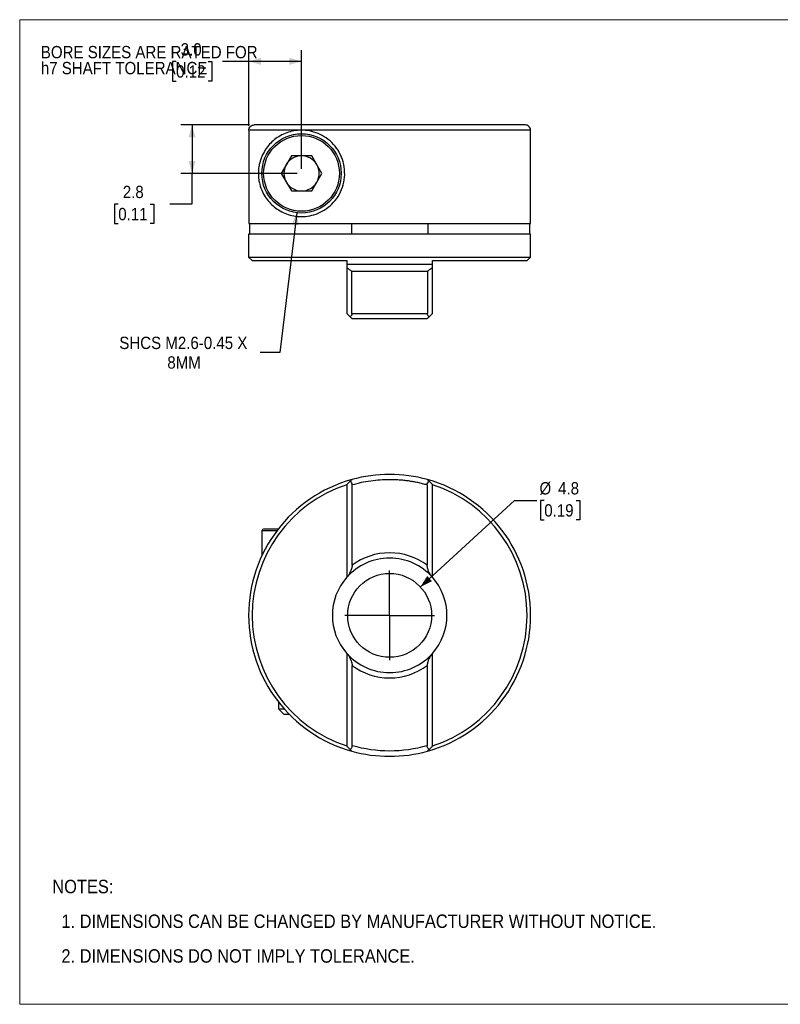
# Model space of a CAD drawing. Header units: millimetres. Extents: x 0 to 86.4, y 0 to 55.9.
# Tile 1 of 2: x 0 to 43.2, y 0 to 55.9. Entities that reach past the tile are written whole.
import ezdxf

# ---------------------------------------------------------------- set-up
doc = ezdxf.new("R2010")
doc.units = ezdxf.units.MM
doc.header["$LTSCALE"] = 0.2
doc.linetypes.add('SLD-Solid', pattern=[0])
doc.layers.add('SLD-0', color=7, linetype='SLD-Solid', lineweight=25)
doc.layers.add('TEXT', color=140, linetype='SLD-Solid', lineweight=25)
doc.styles.add('SLDTEXTSTYLE0', font='GOTHIC.TTF', dxfattribs={"width": 0.913})
doc.dimstyles.new('SLDDIMSTYLE0', dxfattribs={"dimtxt": 0.7, "dimasz": 0.7, "dimexe": 0, "dimexo": 0.0625, "dimgap": 0.175, "dimtad": 0, "dimtih": 1, "dimtoh": 1, "dimdec": 1, "dimrnd": 1e-09, "dimzin": 12, "dimdsep": 46, "dimtxsty": 'SLDTEXTSTYLE0', "dimsah": 1, "dimcen": 0, "dimadec": 0, "dimazin": 3, "dimtfac": 1, "dimtdec": 1, "dimtofl": 0, "dimtmove": 0, "dimatfit": 3, "dimfxl": 0, "dimfrac": 2, "dimtolj": 1, "dimtzin": 12, "dimarcsym": 0})
doc.dimstyles.new('SLDDIMSTYLE1', dxfattribs={"dimtxt": 0.7, "dimasz": 0.7, "dimexe": 0, "dimexo": 0.0625, "dimgap": 0.175, "dimtad": 0, "dimtih": 1, "dimtoh": 1, "dimdec": 1, "dimrnd": 1e-09, "dimzin": 4, "dimdsep": 46, "dimtxsty": 'SLDTEXTSTYLE0', "dimsah": 1, "dimcen": 0.09, "dimadec": 0, "dimazin": 1, "dimtfac": 1, "dimtdec": 1, "dimtofl": 0, "dimtmove": 0, "dimatfit": 3, "dimfxl": 0, "dimfrac": 2, "dimtolj": 1, "dimtzin": 12, "dimarcsym": 0})
doc.dimstyles.new('SLDDIMSTYLE2', dxfattribs={"dimtxt": 0.7, "dimasz": 0.7, "dimexe": 0, "dimexo": 0.0625, "dimgap": 0.175, "dimtad": 0, "dimtih": 1, "dimtoh": 1, "dimdec": 1, "dimrnd": 1e-09, "dimzin": 12, "dimdsep": 46, "dimtxsty": 'SLDTEXTSTYLE0', "dimsah": 1, "dimcen": 0.09, "dimadec": 0, "dimazin": 3, "dimtfac": 1, "dimtdec": 1, "dimtofl": 0, "dimtmove": 0, "dimatfit": 3, "dimfxl": 0, "dimfrac": 2, "dimtolj": 1, "dimtzin": 12, "dimarcsym": 0})
doc.dimstyles.new('SLDDIMSTYLE3', dxfattribs={"dimtxt": 0.7, "dimasz": 0.7, "dimexe": 0, "dimexo": 0.0625, "dimgap": 0.175, "dimtad": 0, "dimtih": 1, "dimtoh": 1, "dimdec": 1, "dimrnd": 1e-09, "dimzin": 12, "dimdsep": 46, "dimtxsty": 'SLDTEXTSTYLE0', "dimsah": 1, "dimcen": 0, "dimadec": 0, "dimazin": 3, "dimtfac": 1, "dimtdec": 1, "dimtofl": 0, "dimtmove": 0, "dimatfit": 3, "dimfxl": 0, "dimfrac": 2, "dimtolj": 1, "dimtzin": 12, "dimarcsym": 0})

# ---------------------------------------------------------------- blocks, each defined once
blk = doc.blocks.new('Block2')
at = {"color": 7, "linetype": 'SLD-Solid', "lineweight": 18}
for p, q in [((0, 55.88), (86.36, 55.88)), ((0, 55.88), (0, 0)), ((86.36, 55.88), (86.36, 0)), ((0, 0), (86.36, 0))]:
    blk.add_line(p, q, dxfattribs=at)
blk = doc.blocks.new('SW_NOTE_0_2')
at = {"layer": 'SLD-0', "color": 0, "char_height": 0.7, "attachment_point": 1, "style": 'SLDTEXTSTYLE0'}
for s, insert in [('BORE SIZES ARE RATED FOR ', (0, 0.894)), ('h7 SHAFT TOLERANCE', (0, -0.011))]:
    blk.add_mtext(s, dxfattribs=dict(at, insert=insert))
blk = doc.blocks.new('SW_NOTE_0_3')
at = {"layer": 'TEXT', "color": 0, "char_height": 0.762, "attachment_point": 1, "style": 'SLDTEXTSTYLE0'}
for s, insert in [('NOTES:', (0, 0.973)), ('  1. DIMENSIONS CAN BE CHANGED BY MANUFACTURER WITHOUT NOTICE.', (0, -0.997)), ('  2. DIMENSIONS DO NOT IMPLY TOLERANCE.', (0, -2.968))]:
    blk.add_mtext(s, dxfattribs=dict(at, insert=insert))
blk = doc.blocks.new('_D')
at = {"layer": 'SLD-0'}
for p, q in [((22.742, 23.688), (28.07, 28.599)), ((28.07, 28.599), (29.34, 28.599)), ((29.767, 28.599), (29.553, 28.599)), ((29.553, 28.599), (29.553, 27.488)), ((31.577, 28.599), (31.79, 28.599)), ((31.79, 28.599), (31.79, 27.488)), ((29.553, 27.488), (29.767, 27.488)), ((31.79, 27.488), (31.577, 27.488))]:
    blk.add_line(p, q, dxfattribs=at)
blk.add_solid([(22.742, 23.688), (23.393, 24.015), (23.122, 24.309)], dxfattribs=at)
at = {"layer": 'SLD-0', "char_height": 0.7, "attachment_point": 1, "style": 'SLDTEXTSTYLE0'}
for s, insert in [('%%c', (29.497, 29.635)), ('4.8', (30.553, 29.635)), ('0.19', (29.767, 28.382))]:
    blk.add_mtext(s, dxfattribs=dict(at, insert=insert))
blk = doc.blocks.new('SW_CENTERMARKSYMBOL_0')
at = {"layer": 'SLD-0', "color": 0}
for q in [(0, 2.54), (-2.54, 0), (0, -2.54), (2.54, 0)]:
    blk.add_line((0, 0), q, dxfattribs=at)
blk = doc.blocks.new('_D_4')
at = {"layer": 'SLD-0'}
for p, q in [((13.046, 49.908), (9.148, 49.908)), ((9.783, 49.908), (9.783, 47.158)), ((15.739, 47.158), (9.148, 47.158)), ((9.783, 45.422), (9.783, 47.158)), ((5.592, 45.416), (5.378, 45.416)), ((5.378, 45.416), (5.378, 44.305)), ((7.402, 45.416), (7.615, 45.416)), ((7.615, 45.416), (7.615, 44.305)), ((8.513, 45.422), (9.783, 45.422)), ((5.378, 44.305), (5.592, 44.305)), ((7.615, 44.305), (7.402, 44.305))]:
    blk.add_line(p, q, dxfattribs=at)
for points in [[(9.783, 49.908), (9.583, 49.208), (9.983, 49.208)], [(9.783, 47.158), (9.983, 47.858), (9.583, 47.858)]]:
    blk.add_solid(points, dxfattribs=at)
at = {"layer": 'SLD-0', "char_height": 0.7, "attachment_point": 1, "style": 'SLDTEXTSTYLE0'}
for s, insert in [('2.8', (5.85, 46.453)), ('0.11', (5.592, 45.199))]:
    blk.add_mtext(s, dxfattribs=dict(at, insert=insert))
blk = doc.blocks.new('_D_5')
at = {"layer": 'SLD-0'}
for p, q in [((13, 49.862), (13, 54.15)), ((15.993, 47.412), (15.993, 54.15)), ((8.878, 53.51), (8.665, 53.51)), ((8.665, 53.51), (8.665, 52.399)), ((10.688, 53.51), (10.902, 53.51)), ((10.902, 53.51), (10.902, 52.399)), ((13, 53.515), (11.516, 53.515)), ((15.993, 53.515), (13, 53.515)), ((8.665, 52.399), (8.878, 52.399)), ((10.902, 52.399), (10.688, 52.399))]:
    blk.add_line(p, q, dxfattribs=at)
for points in [[(13, 53.515), (13.7, 53.315), (13.7, 53.715)], [(15.993, 53.515), (15.293, 53.715), (15.293, 53.315)]]:
    blk.add_solid(points, dxfattribs=at)
at = {"layer": 'SLD-0', "char_height": 0.7, "attachment_point": 1, "style": 'SLDTEXTSTYLE0'}
for s, insert in [('3.0', (9.137, 54.546)), ('0.12', (8.878, 53.293))]:
    blk.add_mtext(s, dxfattribs=dict(at, insert=insert))
blk = doc.blocks.new('_D_6')
at = {"layer": 'SLD-0'}
for p, q in [((15.722, 44.924), (14.763, 36.994)), ((14.763, 36.994), (13.652, 36.994))]:
    blk.add_line(p, q, dxfattribs=at)
blk.add_solid([(15.722, 44.924), (15.44, 44.253), (15.837, 44.205)], dxfattribs=at)
at = {"layer": 'SLD-0', "char_height": 0.7, "attachment_point": 1, "style": 'SLDTEXTSTYLE0'}
for s, insert in [('SHCS M2.6-0.45 X', (5.652, 37.888)), ('8MM', (8.377, 36.777))]:
    blk.add_mtext(s, dxfattribs=dict(at, insert=insert))

msp = doc.modelspace()

# ---------------------------------------------------------------- linework, layer by layer
for p, q in [((18.479, 49.908), (18.436, 49.908)), ((23.549, 49.908), (23.458, 49.908)), ((15.993, 49.608), (13, 49.608)), ((13, 49.608), (13, 44.308)), ((28.985, 49.608), (15.993, 49.608)), ((28.985, 47.703), (28.985, 49.608)), ((15.415, 48.158), (14.838, 47.158)), ((16.57, 48.158), (15.415, 48.158)), ((17.147, 47.158), (16.57, 48.158)), ((28.993, 44.308), (28.993, 47.708)), ((14.838, 47.158), (15.415, 46.158)), ((16.57, 46.158), (17.147, 47.158)), ((15.415, 46.158), (16.57, 46.158)), ((13, 44.308), (28.993, 44.308)), ((13.055, 43.708), (13.055, 44.308)), ((18.833, 44.308), (18.833, 43.708)), ((23.152, 44.308), (23.152, 43.708)), ((28.93, 44.308), (28.93, 43.708)), ((12.993, 43.708), (12.993, 42.408)), ((28.993, 43.708), (12.993, 43.708)), ((28.993, 42.408), (28.993, 43.708)), ((12.993, 42.408), (13.193, 42.208)), ((12.993, 42.408), (28.993, 42.408)), ((13.193, 42.208), (18.563, 42.208)), ((18.563, 42.008), (23.423, 42.008)), ((23.423, 42.208), (28.793, 42.208)), ((28.793, 42.208), (28.993, 42.408)), ((18.563, 41.798), (18.563, 39.208)), ((18.848, 41.608), (23.137, 41.608)), ((18.848, 39.208), (18.848, 41.608)), ((23.137, 41.608), (23.137, 39.208)), ((23.423, 39.208), (23.423, 41.798)), ((18.751, 39.019), (18.563, 39.208)), ((18.848, 39.208), (23.137, 39.208)), ((23.234, 39.019), (23.423, 39.208)), ((18.751, 29.685), (18.563, 29.496)), ((23.234, 29.685), (23.423, 29.496)), ((18.563, 29.496), (18.563, 24.233)), ((18.863, 24.914), (18.863, 29.474)), ((23.123, 29.474), (23.123, 24.914)), ((23.423, 24.233), (23.423, 29.496)), ((13.743, 26.874), (13.743, 25.456)), ((14.593, 26.874), (13.743, 26.874)), ((18.563, 19.916), (18.563, 14.652)), ((23.423, 14.652), (23.423, 19.916)), ((18.863, 14.675), (18.863, 19.234)), ((23.123, 19.234), (23.123, 14.675)), ((14.693, 17.144), (14.693, 16.778)), ((14.693, 16.778), (14.996, 16.474)), ((14.693, 16.778), (14.997, 16.778)), ((14.996, 16.474), (15.279, 16.474)), ((18.751, 14.464), (18.563, 14.652)), ((23.423, 14.652), (23.234, 14.464))]:
    msp.add_line(p, q)
for centre, radius in [((15.993, 47.158), 2.25), ((20.993, 22.074), 2.38)]:
    msp.add_circle(centre, radius)
for centre, radius, start, end in [((15.993, 47.158), 1, 90, 150), ((15.993, 47.158), 1, 30, 90), ((15.993, 47.158), 1, 150, 210), ((15.993, 47.158), 1, 330, 30), ((15.993, 47.158), 1, 210, 270), ((15.993, 47.158), 1, 270, 330), ((20.993, 22.074), 8, 105.6047, 254.3985), ((20.993, 22.074), 8, 74.4479, 105.5521), ((20.993, 22.074), 8, 0, 74.4479), ((20.993, 22.074), 7.8, 108.152, 251.848), ((20.993, 22.074), 7.8, 288.152, 71.848), ((13.843, 26.874), 0.1, 90, 180), ((20.993, 22.074), 3.25, 41.6091, 138.3909), ((20.993, 22.074), 3.25, 138.3909, 221.6091), ((20.993, 22.074), 3.25, 318.3909, 41.6091), ((20.993, 22.074), 8, 285.5548, 0), ((20.993, 22.074), 3.25, 221.6091, 318.3909), ((20.993, 22.074), 8, 254.4479, 285.5521)]:
    msp.add_arc(centre, radius, start, end)
for points, knots in [([(13, 49.608), (13, 49.687), (13.033, 49.764), (13.143, 49.875), (13.221, 49.908), (13.3, 49.908)], [0, 0, 0, 0, 0.5, 0.5, 1, 1, 1, 1]), ([(28.685, 49.908), (28.594, 49.908), (27.745, 49.908), (24.879, 49.908), (22.974, 49.908), (19.011, 49.908), (17.106, 49.908), (14.24, 49.908), (13.391, 49.908), (13.3, 49.908)], [0, 0, 0, 0, 0.25, 0.25, 0.5, 0.5, 0.75, 0.75, 1, 1, 1, 1]), ([(28.985, 49.608), (28.985, 49.687), (28.952, 49.764), (28.842, 49.875), (28.764, 49.908), (28.685, 49.908)], [0, 0, 0, 0, 0.5, 0.5, 1, 1, 1, 1]), ([(15.993, 49.608), (16.145, 49.608), (16.301, 49.594), (16.615, 49.533), (16.776, 49.485), (17.093, 49.353), (17.247, 49.27), (17.542, 49.064), (17.682, 48.941), (17.932, 48.667), (18.044, 48.511), (18.23, 48.175), (18.302, 47.998), (18.406, 47.623), (18.435, 47.428), (18.447, 47.041), (18.43, 46.843), (18.35, 46.464), (18.288, 46.279), (18.122, 45.93), (18.02, 45.77), (17.784, 45.476), (17.65, 45.344), (17.364, 45.12), (17.21, 45.025), (16.742, 44.799), (16.415, 44.725), (15.951, 44.703), (15.801, 44.711), (15.513, 44.751), (15.376, 44.783), (15.111, 44.867), (14.985, 44.921), (14.748, 45.043), (14.638, 45.112), (14.429, 45.267), (14.331, 45.352), (14.149, 45.539), (14.064, 45.641), (13.909, 45.862), (13.839, 45.981), (13.714, 46.245), (13.661, 46.388), (13.598, 46.634), (13.58, 46.72), (13.554, 46.902), (13.546, 46.999), (13.541, 47.193), (13.544, 47.293), (13.562, 47.482), (13.576, 47.573), (13.63, 47.829), (13.68, 47.981), (13.796, 48.254), (13.863, 48.377), (14.086, 48.72), (14.261, 48.91), (14.564, 49.152), (14.672, 49.225), (14.903, 49.356), (15.025, 49.413), (15.409, 49.553), (15.687, 49.608), (15.993, 49.608)], [0, 0, 0, 0, 0.03125, 0.03125, 0.0625, 0.0625, 0.09375, 0.09375, 0.125, 0.125, 0.15625, 0.15625, 0.1875, 0.1875, 0.21875, 0.21875, 0.25, 0.25, 0.28125, 0.28125, 0.3125, 0.3125, 0.34375, 0.34375, 0.375, 0.375, 0.4375, 0.4375, 0.46875, 0.46875, 0.5, 0.5, 0.53125, 0.53125, 0.5625, 0.5625, 0.59375, 0.59375, 0.625, 0.625, 0.65625, 0.65625, 0.6875, 0.6875, 0.703125, 0.703125, 0.71875, 0.71875, 0.734375, 0.734375, 0.75, 0.75, 0.78125, 0.78125, 0.8125, 0.8125, 0.875, 0.875, 0.90625, 0.90625, 0.9375, 0.9375, 1, 1, 1, 1]), ([(15.993, 45.008), (14.806, 45.008), (13.843, 45.971), (13.843, 48.344), (14.806, 49.308), (15.993, 49.308)], [0, 0, 0, 0, 0.5, 0.5, 1, 1, 1, 1]), ([(15.993, 49.308), (17.179, 49.308), (18.143, 48.344), (18.143, 45.971), (17.179, 45.008), (15.993, 45.008)], [0, 0, 0, 0, 0.5, 0.5, 1, 1, 1, 1]), ([(28.993, 47.708), (28.992, 47.708), (28.992, 47.707), (28.987, 47.704), (28.985, 47.703)], [0, 0, 0, 0, 0.499797, 1, 1, 1, 1]), ([(18.563, 41.798), (18.61, 41.767), (18.706, 41.706), (18.8, 41.64), (18.848, 41.608)], [0, 0, 0, 0, 0.4963522, 1, 1, 1, 1]), ([(23.423, 41.798), (23.375, 41.767), (23.28, 41.706), (23.185, 41.641), (23.137, 41.608)], [0, 0, 0, 0, 0.495078, 1, 1, 1, 1]), ([(18.848, 39.208), (18.848, 39.167), (18.835, 39.128), (18.798, 39.065), (18.776, 39.04), (18.751, 39.019)], [0, 0, 0, 0, 0.5, 0.5, 1, 1, 1, 1]), ([(23.234, 39.019), (23.21, 39.04), (23.187, 39.065), (23.15, 39.128), (23.137, 39.167), (23.137, 39.208)], [0, 0, 0, 0, 0.5, 0.5, 1, 1, 1, 1]), ([(18.751, 39.019), (18.782, 38.988), (18.81, 38.96), (18.851, 38.919), (18.863, 38.908), (18.863, 38.908)], [0, 0, 0, 0, 0.5, 0.5, 1, 1, 1, 1]), ([(18.757, 39.013), (18.764, 39.007), (18.787, 38.984), (18.817, 38.954), (18.835, 38.935), (18.845, 38.925)], [0, 0, 0, 0, 0.175252, 0.58486, 1, 1, 1, 1]), ([(23.123, 38.908), (23.036, 38.908), (22.862, 38.908), (22.599, 38.908), (22.334, 38.908), (22.068, 38.908), (21.801, 38.908), (21.533, 38.908), (21.263, 38.908), (20.903, 38.908), (20.453, 38.908), (19.916, 38.908), (19.384, 38.908), (19.037, 38.908), (18.863, 38.908)], [0, 0, 0, 0, 0.062761, 0.125295, 0.187678, 0.249987, 0.312301, 0.374696, 0.437249, 0.500038, 0.625314, 0.749987, 0.874677, 1, 1, 1, 1]), ([(23.123, 38.908), (23.123, 38.908), (23.133, 38.919), (23.175, 38.96), (23.203, 38.988), (23.234, 39.019)], [0, 0, 0, 0, 0.5, 0.5, 1, 1, 1, 1]), ([(23.228, 39.013), (23.221, 39.007), (23.199, 38.984), (23.168, 38.954), (23.15, 38.935), (23.14, 38.925)], [0, 0, 0, 0, 0.175425, 0.585437, 1, 1, 1, 1]), ([(18.848, 29.782), (18.848, 29.782), (18.835, 29.769), (18.798, 29.732), (18.776, 29.71), (18.751, 29.685)], [0, 0, 0, 0, 0.5, 0.5, 1, 1, 1, 1]), ([(18.751, 29.685), (18.782, 29.668), (18.81, 29.641), (18.851, 29.568), (18.863, 29.521), (18.863, 29.474)], [0, 0, 0, 0, 0.5, 0.5, 1, 1, 1, 1]), ([(23.123, 29.474), (23.036, 29.498), (22.862, 29.546), (22.599, 29.607), (22.334, 29.659), (22.068, 29.701), (21.801, 29.734), (21.533, 29.757), (21.263, 29.771), (20.903, 29.778), (20.453, 29.762), (19.916, 29.705), (19.384, 29.613), (19.037, 29.52), (18.863, 29.474)], [0, 0, 0, 0, 0.062761, 0.125295, 0.187678, 0.249987, 0.312301, 0.374696, 0.437249, 0.500038, 0.625314, 0.749987, 0.874677, 1, 1, 1, 1]), ([(23.123, 29.474), (23.123, 29.521), (23.133, 29.567), (23.175, 29.641), (23.203, 29.668), (23.234, 29.685)], [0, 0, 0, 0, 0.5, 0.5, 1, 1, 1, 1]), ([(23.234, 29.685), (23.21, 29.709), (23.187, 29.732), (23.15, 29.769), (23.137, 29.782), (23.137, 29.782)], [0, 0, 0, 0, 0.5, 0.5, 1, 1, 1, 1]), ([(14.67, 26.974), (14.659, 26.974), (14.588, 26.974), (14.471, 26.974), (14.322, 26.974), (14.207, 26.974), (14.118, 26.974), (14.051, 26.974), (13.976, 26.974), (13.905, 26.974), (13.852, 26.974), (13.846, 26.974), (13.843, 26.974)], [0, 0, 0, 0, 0.0215397, 0.134737, 0.2477298, 0.3595999, 0.4341629, 0.5091103, 0.5847907, 0.7234429, 0.861107, 1, 1, 1, 1]), ([(23.123, 24.914), (22.508, 25.375), (21.761, 25.624), (20.224, 25.624), (19.477, 25.375), (18.863, 24.914)], [0, 0, 0, 0, 0.5, 0.5, 1, 1, 1, 1]), ([(18.863, 24.914), (18.863, 24.845), (18.848, 24.778), (18.81, 24.651), (18.786, 24.592), (18.704, 24.421), (18.639, 24.319), (18.563, 24.233)], [0, 0, 0, 0, 0.25, 0.25, 0.5, 0.5, 1, 1, 1, 1]), ([(23.423, 24.233), (23.346, 24.319), (23.281, 24.42), (23.199, 24.591), (23.175, 24.651), (23.137, 24.778), (23.123, 24.845), (23.123, 24.914)], [0, 0, 0, 0, 0.5, 0.5, 0.75, 0.75, 1, 1, 1, 1]), ([(18.563, 19.916), (18.639, 19.83), (18.704, 19.729), (18.786, 19.558), (18.81, 19.498), (18.848, 19.371), (18.863, 19.304), (18.863, 19.234)], [0, 0, 0, 0, 0.5, 0.5, 0.75, 0.75, 1, 1, 1, 1]), ([(23.423, 19.916), (23.346, 19.83), (23.281, 19.729), (23.199, 19.558), (23.175, 19.498), (23.137, 19.371), (23.123, 19.304), (23.123, 19.234)], [0, 0, 0, 0, 0.5, 0.5, 0.75, 0.75, 1, 1, 1, 1]), ([(18.863, 19.234), (19.477, 18.774), (20.224, 18.524), (21.761, 18.524), (22.508, 18.774), (23.123, 19.234)], [0, 0, 0, 0, 0.5, 0.5, 1, 1, 1, 1]), ([(18.863, 14.675), (18.863, 14.628), (18.852, 14.582), (18.81, 14.508), (18.782, 14.481), (18.751, 14.464)], [0, 0, 0, 0, 0.5, 0.5, 1, 1, 1, 1]), ([(23.234, 14.464), (23.203, 14.481), (23.175, 14.508), (23.134, 14.581), (23.123, 14.628), (23.123, 14.675)], [0, 0, 0, 0, 0.5, 0.5, 1, 1, 1, 1]), ([(18.848, 14.367), (18.848, 14.367), (18.835, 14.38), (18.798, 14.417), (18.776, 14.439), (18.751, 14.464)], [0, 0, 0, 0, 0.5, 0.5, 1, 1, 1, 1]), ([(23.234, 14.464), (23.21, 14.439), (23.187, 14.416), (23.15, 14.38), (23.137, 14.367), (23.137, 14.367)], [0, 0, 0, 0, 0.5, 0.5, 1, 1, 1, 1])]:
    msp.add_open_spline(points, degree=3, knots=knots)
for points in [[(18.563, 42.208), (18.563, 42.141), (18.563, 42.074), (18.563, 42.008)], [(18.563, 42.008), (18.563, 41.938), (18.563, 41.868), (18.563, 41.798)], [(23.423, 42.008), (23.423, 42.074), (23.423, 42.141), (23.423, 42.208)], [(23.423, 41.798), (23.423, 41.868), (23.423, 41.938), (23.423, 42.008)], [(23.123, 14.675), (21.731, 14.274), (20.254, 14.274), (18.863, 14.675)]]:
    msp.add_open_spline(points, degree=3)

# ---------------------------------------------------------------- block references
at = {"color": 7, "linetype": 'Continuous'}
msp.add_blockref('Block2', (0, 0), dxfattribs=at)
at = {"layer": 'SLD-0'}
for name, p in [('SW_NOTE_0_2', (1.2, 53.495)), ('SW_CENTERMARKSYMBOL_0', (20.993, 22.074))]:
    msp.add_blockref(name, p, dxfattribs=at)
at = {"layer": 'TEXT'}
msp.add_blockref('SW_NOTE_0_3', (1.852, 6.093), dxfattribs=at)

# ---------------------------------------------------------------- dimensions: what is measured, and where the dimension line sits
at = {"layer": 'SLD-0'}
dim = msp.add_linear_dim(base=(15.993, 53.515), p1=(13, 49.608), p2=(15.993, 47.158), dimstyle='SLDDIMSTYLE1', dxfattribs=at)
dim.commit()
dim.dimension.update_dxf_attribs({"geometry": '_D_5', "text_midpoint": (9.783, 53.515), "dimtype": 160})
dim = msp.add_linear_dim(base=(9.783250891, 47.157711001), p1=(13.300482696, 49.907711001), p2=(15.992524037, 47.157711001), angle=90, dimstyle='SLDDIMSTYLE2', dxfattribs=at)
dim.commit()
dim.dimension.update_dxf_attribs({"geometry": '_D_4', "text_midpoint": (9.783250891, 45.421826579), "dimtype": 160})
dim = msp.add_diameter_dim_2p(p1=(16.263, 49.391), p2=(15.722, 44.924), text='SHCS M2.6-0.45 X\\P8MM', dimstyle='SLDDIMSTYLE3', override={"dimpost": '<>'}, dxfattribs=at)
dim.commit()
dim.dimension.update_dxf_attribs({"geometry": '_D_6', "text_midpoint": (9.493, 36.994), "dimtype": 163})
dim = msp.add_diameter_dim_2p(p1=(19.243, 20.461), p2=(22.742, 23.688), dimstyle='SLDDIMSTYLE0', dxfattribs=at)
dim.commit()
dim.dimension.update_dxf_attribs({"geometry": '_D', "text_midpoint": (30.672, 28.599), "dimtype": 163})

doc.saveas('drawing.dxf')
